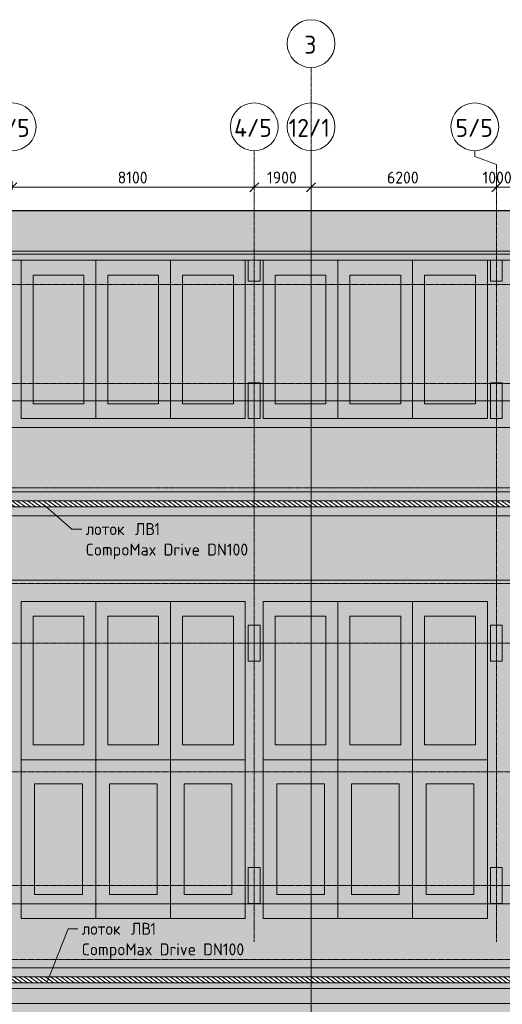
# Model space of a CAD drawing. Header units: millimetres. Extents: x -9064 to 167246, y -7619 to 134351.
# Tile 35 of 112: x 17050 to 33200, y 101425 to 134351. Entities that reach past the tile are written whole.
import ezdxf

# ---------------------------------------------------------------- set-up
doc = ezdxf.new("R2010")
doc.units = ezdxf.units.MM
for name, pattern in [('3_ Штрих_ 5 х 3 мм', [8, 5, -3]), ('4_ Штрихпунктир_ 10 х 2 мм', [14, 10, -2, 0, -2]), ('4_ Штрихпунктир_ 15 х 2 мм', [19, 15, -2, 0, -2])]:
    doc.linetypes.add(name, pattern=pattern)
for name, color, linetype, lineweight in [('A-ANNO-DIMS', 7, 'Continuous', 5), ('A-ANNO-DIMS-200', 7, 'Continuous', 5), ('A-DETL', 7, 'Continuous', 15), ('A-DETL-GENF', 7, 'Continuous', 13), ('A-FLOR', 7, 'Continuous', 13), ('A-GENM', 7, 'Continuous', 13), ('A-WALL', 7, 'Continuous', 13), ('A-WALL-PATT', 7, 'Continuous', 13), ('C-PRKG', 7, 'Continuous', 13), ('G-ANNO-TEXT', 7, 'Continuous', 5), ('S-COLS', 7, 'Continuous', 15), ('S-GRID', 7, 'Continuous', 5), ('S-GRID-IDEN', 7, 'Continuous', 5)]:
    doc.layers.add(name, color=color, linetype=linetype, lineweight=lineweight)
doc.styles.add('GOST Common_1', font='GOST_Common.ttf', dxfattribs={"height": 600})
doc.styles.add('GOST Common_2', font='GOST_Common.ttf', dxfattribs={"height": 400})
doc.dimstyles.new('2_мм', dxfattribs={"dimscale": 304.8, "dimtxt": 402.285999, "dimasz": 0.984252, "dimexe": 0.656168, "dimexo": 0.984252, "dimgap": 0, "dimtad": 1, "dimdec": 0, "dimdsep": 46, "dimtxsty": 'GOST Common_2', "dimblk1": 'OBLIQUE', "dimblk2": 'OBLIQUE', "dimsah": 1, "dimcen": 0.09, "dimdle": 0.656168, "dimadec": 5, "dimazin": 2, "dimtfac": 1, "dimtdec": 4, "dimtix": 1, "dimtmove": 0, "dimatfit": 3, "dimfxl": 1, "dimtvp": 1, "dimtolj": 1, "dimtzin": 0, "dimarcsym": 2})
doc.dimstyles.new('2_мм_1', dxfattribs={"dimscale": 304.8, "dimtxt": 402.285999, "dimasz": 0.984252, "dimexe": 0.656168, "dimexo": 0.984252, "dimgap": 0, "dimtad": 1, "dimdec": 0, "dimdsep": 46, "dimtxsty": 'GOST Common_2', "dimblk1": 'OBLIQUE', "dimblk2": 'OBLIQUE', "dimsah": 1, "dimcen": 0.09, "dimdle": 0.656168, "dimadec": 5, "dimazin": 2, "dimtfac": 1, "dimtdec": 4, "dimtix": 1, "dimtmove": 1, "dimatfit": 3, "dimfxl": 1, "dimtvp": 1, "dimtolj": 1, "dimtzin": 0, "dimarcsym": 2})

# ---------------------------------------------------------------- blocks, each defined once
blk = doc.blocks.new('АР_Машиноместо - 5300x2500_С-V39-Маркировочный план-схема -2 этажа на отм_-9_600')
at = {"layer": 'C-PRKG'}
for p, q in [((2500, 5300), (0, 5300)), ((0, 0), (0, 5300)), ((2500, 0), (2500, 5300)), ((400, 4800), (2100, 4800)), ((400, 500), (400, 4800)), ((2100, 500), (2100, 4800)), ((400, 500), (2100, 500)), ((2500, 0), (0, 0))]:
    blk.add_line(p, q, dxfattribs=at)
blk = doc.blocks.new('АР_Машиноместо - 5300x2500_С-V37-Маркировочный план-схема -2 этажа на отм_-9_600')
at = {"layer": 'C-PRKG'}
for p, q in [((2500, 0), (0, 0)), ((0, 0), (0, -5300)), ((2500, 0), (2500, -5300)), ((400, -500), (400, -4800)), ((400, -500), (2100, -500)), ((2100, -500), (2100, -4800)), ((400, -4800), (2100, -4800)), ((2500, -5300), (0, -5300))]:
    blk.add_line(p, q, dxfattribs=at)
blk = doc.blocks.new('АР_Машиноместо - 5300x2500_С-2205627-Маркировочный план-схема -2 этажа на отм_-9_600')
at = {"layer": 'C-PRKG'}
for p, q in [((2500, 0), (0, 0)), ((0, 0), (0, -5300)), ((2500, 0), (2500, -5300)), ((400, -500), (400, -4800)), ((400, -500), (2100, -500)), ((2100, -500), (2100, -4800)), ((400, -4800), (2100, -4800))]:
    blk.add_line(p, q, dxfattribs=at)
blk = doc.blocks.new('АР_Машиноместо - 5300x2500_С-3113488-Маркировочный план-схема -2 этажа на отм_-9_600')
at = {"layer": 'C-PRKG'}
for p, q in [((0, 0), (0, 5300)), ((2500, 0), (2500, 5300)), ((400, 4800), (2100, 4800)), ((400, 500), (400, 4800)), ((2100, 500), (2100, 4800)), ((400, 500), (2100, 500)), ((2500, 0), (0, 0))]:
    blk.add_line(p, q, dxfattribs=at)
blk = doc.blocks.new('АР_Машиноместо - 4900x2400_М__5300х2500_-2211001-Маркировочный план-схема -2 этажа на отм_-9_600')
at = {"layer": 'C-PRKG'}
for p, q in [((2500, 0), (0, 0)), ((0, 0), (0, -5300)), ((2500, 0), (2500, -5300)), ((450, -800), (450, -4500)), ((450, -800), (2050, -800)), ((2050, -800), (2050, -4500)), ((450, -4500), (2050, -4500)), ((2500, -5300), (0, -5300))]:
    blk.add_line(p, q, dxfattribs=at)
blk = doc.blocks.new('АР_Машиноместо - 4900x2400_М__5300х2500_-V40-Маркировочный план-схема -2 этажа на отм_-9_600')
at = {"layer": 'C-PRKG'}
for p, q in [((2500, 5300), (0, 5300)), ((0, 0), (0, 5300)), ((2500, 0), (2500, 5300)), ((450, 4500), (2050, 4500)), ((450, 800), (450, 4500)), ((2050, 800), (2050, 4500)), ((450, 800), (2050, 800)), ((2500, 0), (0, 0))]:
    blk.add_line(p, q, dxfattribs=at)
blk = doc.blocks.new('АР-Заполнение деф_ шва - Д_ш_-4425338-Маркировочный план-схема -2 этажа на отм_-9_600')
at = {"layer": 'A-GENM'}
blk.add_line((0, -25), (43650, -25), dxfattribs=at)
blk = doc.blocks.new('Ось сетки - 8_0 мм-31302-Маркировочный план-схема -2 этажа на отм_-9_600')
at = {"layer": 'S-GRID-IDEN'}
blk.add_circle((0, 0), 4, dxfattribs=at)
blk = doc.blocks.new('DIMBLOCK19-Маркировочный план-схема -2 этажа на отм_-9_600')
at = {"layer": 'A-ANNO-DIMS-200', "lineweight": 25}
for p, q in [((16800, 128749), (16650, 128599)), ((16800, 128749), (16950, 128899)), ((24900, 128749), (24750, 128599)), ((24900, 128749), (25050, 128899))]:
    blk.add_line(p, q, dxfattribs=at)
at = {"layer": 'A-ANNO-DIMS-200'}
for p, q in [((16800, 128661), (16800, 128949)), ((16800, 128749), (24900, 128749)), ((16800, 128749), (16800, 128661)), ((24900, 128661), (24900, 128949)), ((24900, 128749), (24900, 128661))]:
    blk.add_line(p, q, dxfattribs=at)
at = {"layer": 'A-ANNO-DIMS-200', "color": 0, "insert": (20328, 129272), "char_height": 400, "width": 1251.86, "attachment_point": 1, "line_spacing_factor": 1.022761, "style": 'GOST Common_2'}
blk.add_mtext('8100', dxfattribs=at)
blk = doc.blocks.new('_Oblique')
at = {"color": 0, "linetype": 'ByBlock', "lineweight": -2}
blk.add_line((-0.5, -0.5), (0.5, 0.5), dxfattribs=at)
blk = doc.blocks.new('DIMBLOCK20-Маркировочный план-схема -2 этажа на отм_-9_600')
at = {"layer": 'A-ANNO-DIMS-200', "lineweight": 25}
for p, q in [((24900, 128749), (24750, 128599)), ((24900, 128749), (25050, 128899)), ((26800, 128749), (26650, 128599)), ((26800, 128749), (26950, 128899))]:
    blk.add_line(p, q, dxfattribs=at)
at = {"layer": 'A-ANNO-DIMS-200'}
for p, q in [((24900, 128661), (24900, 128949)), ((24900, 128749), (26800, 128749)), ((24900, 128749), (24900, 128661)), ((26800, 128661), (26800, 128949)), ((26800, 128749), (26800, 128661))]:
    blk.add_line(p, q, dxfattribs=at)
at = {"layer": 'A-ANNO-DIMS-200', "color": 0, "insert": (25328, 129272), "char_height": 400, "width": 1251.86, "attachment_point": 1, "line_spacing_factor": 1.022761, "style": 'GOST Common_2'}
blk.add_mtext('1900', dxfattribs=at)
blk = doc.blocks.new('DIMBLOCK21-Маркировочный план-схема -2 этажа на отм_-9_600')
at = {"layer": 'A-ANNO-DIMS-200', "lineweight": 25}
for p, q in [((26800, 128749), (26650, 128599)), ((26800, 128749), (26950, 128899)), ((33000, 128749), (32850, 128599)), ((33000, 128749), (33150, 128899))]:
    blk.add_line(p, q, dxfattribs=at)
at = {"layer": 'A-ANNO-DIMS-200'}
for p, q in [((26800, 128661), (26800, 128949)), ((26800, 128749), (33000, 128749)), ((26800, 128749), (26800, 128661)), ((33000, 128661), (33000, 128949)), ((33000, 128749), (33000, 128661))]:
    blk.add_line(p, q, dxfattribs=at)
at = {"layer": 'A-ANNO-DIMS-200', "color": 0, "insert": (29341, 129272), "char_height": 400, "width": 1341.86, "attachment_point": 1, "line_spacing_factor": 1.022761, "style": 'GOST Common_2'}
blk.add_mtext('6200', dxfattribs=at)
blk = doc.blocks.new('DIMBLOCK22-Маркировочный план-схема -2 этажа на отм_-9_600')
at = {"layer": 'A-ANNO-DIMS-200'}
for p, q in [((32540, 128749), (33783, 128749)), ((33000, 128661), (33000, 128949)), ((33000, 128749), (34000, 128749)), ((33000, 128749), (33000, 128661)), ((33783, 128749), (33500, 128749)), ((34000, 128661), (34000, 128949)), ((34000, 128749), (34000, 128661))]:
    blk.add_line(p, q, dxfattribs=at)
at = {"layer": 'A-ANNO-DIMS-200', "lineweight": 25}
for p, q in [((33000, 128749), (32850, 128599)), ((33000, 128749), (33150, 128899)), ((34000, 128749), (33850, 128599)), ((34000, 128749), (34150, 128899))]:
    blk.add_line(p, q, dxfattribs=at)
at = {"layer": 'A-ANNO-DIMS-200', "color": 0, "insert": (32540, 129272), "char_height": 400, "width": 1251.86, "attachment_point": 1, "line_spacing_factor": 1.022761, "style": 'GOST Common_2'}
blk.add_mtext('1000', dxfattribs=at)

msp = doc.modelspace()

# ---------------------------------------------------------------- hatches: boundary and pattern name
at = {"layer": 'A-DETL-GENF', "true_color": 0xffffff}
h = msp.add_hatch(color=7, dxfattribs=at)
h.paths.add_polyline_path([(4850, 32200), (38582.9, 32200), (38582.9, 48000), (32600, 48000), (32600, 51450), (29550, 51450), (29550, 77950), (32600, 77950), (32600, 100300), (45250, 100300), (45250, 127956.4), (-1456, 127956.4), (-1456, 79200), (4850, 79200), (4850, 32650.6)])
h.paths.add_polyline_path([(37095.7, 36100), (37049.7, 36100), (37050, 36200), (37095.7, 36200), (37091.7, 36192.4), (37056.3, 36190.3), (37054.2, 36185.4), (37056.3, 36109.7), (37061.2, 36107.6), (37091.7, 36107.6)])
h.paths.add_polyline_path([(32810, 41829.6), (32802.2, 41834.1), (32800, 41874.6), (32794.7, 41876.8), (32700, 41874.6), (32697.8, 41869.3), (32697.8, 41834.1), (32690, 41829.6), (32690, 41881.6), (32810, 41881.6), (32810, 41850.5)])
h.paths.add_polyline_path([(19135, 41829.6), (19127.2, 41834.1), (19125, 41874.6), (19113.8, 41876.8), (19025, 41874.6), (19022.8, 41869.3), (19022.8, 41834.1), (19015, 41829.6), (19015, 41881.6), (19135, 41881.6), (19135, 41850.5)])
h.paths.add_polyline_path([(32724.5, 43925), (32694.7, 43925.1), (32694.7, 44025), (32739.5, 44022.7), (32736.7, 44017.4), (32701.3, 44015.3), (32699.2, 44010.4), (32701.3, 43934.7), (32706.2, 43932.6), (32736.7, 43932.6), (32740.7, 43925)])
h.paths.add_polyline_path([(12560, 46350), (12360, 46350), (12360, 77760), (12560, 77760), (12560, 61260), (24060, 61260), (24060, 61060.2), (12560, 61060.2), (12560, 50474.4)])
h.paths.add_polyline_path([(29750, 51650), (32600, 51650), (32600, 60850), (29750, 60850), (29750, 51700)])
h.paths.add_polyline_path([(30119, 61050), (32600, 61050), (32600, 77750), (29750, 77750), (29750, 61050), (30050, 61050)])
h.paths.add_polyline_path([(400, 81000), (400, 81000), (400, 81000)])
h.paths.add_polyline_path([(3160, 81204.6), (3152.2, 81209.1), (3150, 81249.6), (3144.7, 81251.8), (3050, 81249.6), (3047.8, 81244.3), (3047.8, 81209.1), (3040, 81204.6), (3040, 81256.6), (3160, 81256.6), (3160, 81225.5)])
h.paths.add_polyline_path([(4360, 81254.6), (4352.2, 81259.1), (4350, 81299.6), (4344.7, 81301.8), (4250, 81299.6), (4247.8, 81294.3), (4247.8, 81259.1), (4240, 81254.6), (4240, 81306.6), (4360, 81306.6), (4360, 81275.5)])
h.paths.add_polyline_path([(4250, 82290), (4248.4, 82290), (4250, 82410), (4300.4, 82410), (4295.9, 82402.2), (4255.4, 82400), (4253.2, 82394.7), (4255.4, 82300), (4260.7, 82297.8), (4295.9, 82297.8), (4300.4, 82290), (4251, 82290)])
h.paths.add_polyline_path([(30275, 84600), (21175, 84600), (21175, 84800), (30075, 84800), (30075, 96615), (30275, 96615), (30275, 84900)])
h.paths.add_polyline_path([(4254, 85390), (4248.4, 85390), (4250, 85510), (4300.4, 85510), (4295.9, 85502.2), (4255.4, 85500), (4253.2, 85494.7), (4255.4, 85400), (4260.7, 85397.8), (4295.9, 85397.8), (4300.4, 85390), (4255.4, 85390)])
h.paths.add_polyline_path([(43950, 102140), (1750, 102140), (1750, 102340), (43750, 102340), (43750, 118060), (1750, 118060), (1750, 118260), (43950, 118260), (43950, 102340)])
at = {"layer": 'A-DETL-GENF', "lineweight": 5, "true_color": 0x808080}
h = msp.add_hatch(dxfattribs=at)
h.set_pattern_fill('FP_35', color=8, style=0, pattern_type=2)
h.set_pattern_definition([(145, (0, 0), (-57.357644, -81.915204), [])])
h.paths.add_polyline_path([(133320, 36100), (133520, 36100), (133520, 63075), (141070, 63075), (141070, 63275), (133320, 63275), (133320, 36100)])
h.paths.add_polyline_path([(120095.3, 36450), (120295.3, 36450), (120295.3, 63075), (128370, 63075), (128370, 63275), (120295.3, 63275.3), (120295, 73650), (120095.3, 73649.7), (120095.3, 37106.5)])
h.paths.add_polyline_path([(101850, 36450), (101850, 77950), (49300, 77950), (49300, 77750), (101650, 77750), (101650, 36450)])
h.paths.add_polyline_path([(12560, 46350), (12560, 61060.2), (24060, 61060.2), (24060, 61260), (12560, 61260), (12560, 77760), (12360, 77760), (12360, 46350)])
h.paths.add_polyline_path([(30867.9, 51450), (36350, 51450), (36350, 51650), (29750, 51650), (29750, 60850), (48300, 60850), (48300, 61050), (29750, 61050), (29750, 77750), (48300, 77750), (48300, 77950), (29550, 77950), (29550, 51450), (30050, 51450)])
h.paths.add_polyline_path([(72500, 58200), (72500, 66450), (76350, 66450), (76350, 66650), (72300, 66650), (72300, 58200)])
h.paths.add_polyline_path([(62966, 60850), (65800, 60850), (65800, 68150), (65600, 68150), (65600, 61050), (49300, 61050), (49300, 60850), (62950, 60850)])
h.paths.add_polyline_path([(119795.3, 63075), (120094.9, 63075), (120094.9, 63275), (111345, 63275), (111345, 63075), (119670, 63075)])
h.paths.add_polyline_path([(21175, 84600), (30275, 84600), (30275, 96615), (30075, 96614.2), (30074.2, 84800), (21175, 84800)])
h.paths.add_polyline_path([(49100, 87000), (52630, 87000), (52630, 87200), (49100, 87200)])
h.paths.add_polyline_path([(61775, 87000), (61775, 87200), (61645, 87200), (61645, 87000), (61732.1, 87000)])
h.paths.add_polyline_path([(61505, 87000), (61505, 87200), (57545, 87200), (57545, 87000), (60358.3, 87000)])
h.paths.add_polyline_path([(56125, 87000), (57405, 87000), (57405, 87200), (52770, 87200), (52770, 87000), (55142.8, 87000)])
h.paths.add_polyline_path([(43450, 102140), (43950, 102140), (43950, 118260), (1750, 118260), (1750, 118060), (43750, 118060), (43750, 102340), (1750, 102340), (1750, 102140), (42104.2, 102140)])
h.paths.add_polyline_path([(59500, 104240), (59500, 118830), (59300, 118830), (59300, 104240)])
at = {"layer": 'A-WALL-PATT', "lineweight": 5}
h = msp.add_hatch(dxfattribs=at)
h.set_pattern_fill('FP_3', color=256, style=0, pattern_type=2)
h.set_pattern_definition([(45, (0, 0), (-228.0985, 228.0985), []), (45, (228.1, 0), (-228.0985, 228.0985), [403.225, -80.645, 6.706, -73.939])])
h.paths.add_polyline_path([(16600, 126310), (40650, 126310), (40650, 126610), (700, 126610), (700, 126310), (10811.6, 126310)])

# ---------------------------------------------------------------- linework, layer by layer
at = {"layer": 'A-DETL', "linetype": '3_ Штрих_ 5 х 3 мм', "lineweight": 30}
msp.add_line((47550, 127956.4), (-1456, 127956.4), dxfattribs=at)
at = {"layer": 'A-DETL', "lineweight": 5}
for p, q in [((44050, 118560), (1750, 118560)), ((1750, 117760), (43450, 117760)), ((43450, 102640), (1750, 102640))]:
    msp.add_line(p, q, dxfattribs=at)
at = {"layer": 'A-DETL', "linetype": '4_ Штрихпунктир_ 15 х 2 мм', "lineweight": 5}
msp.add_line((700, 101950), (44700, 101950), dxfattribs=at)
at = {"layer": 'A-FLOR'}
for p, q in [((700, 120710), (44350, 120710)), ((1750, 118260), (43950, 118260)), ((43750, 118060), (1750, 118060)), ((41300, 115610), (1750, 115610)), ((41300, 115610), (1750, 115610)), ((1750, 104790), (41300, 104790)), ((24700, 104790), (24700, 104800)), ((25100, 104800), (25100, 104790)), ((32800, 104790), (32800, 104800)), ((33200, 104800), (33200, 104790)), ((1750, 102340), (43750, 102340)), ((43950, 102140), (1750, 102140)), ((44350, 101450), (700, 101450))]:
    msp.add_line(p, q, dxfattribs=at)
at = {"layer": 'A-WALL'}
for p, q in [((44350, 126610), (300, 126610)), ((700, 126310), (44350, 126310))]:
    msp.add_line(p, q, dxfattribs=at)
at = {"layer": 'G-ANNO-TEXT'}
for p, q in [((17835.6, 118151.4), (18800.7, 117318.2)), ((18800.7, 117318.2), (19125.6, 117318.2)), ((17984.7, 102199.1), (18667.7, 103950.8)), ((18667.7, 103950.8), (18992.6, 103950.8))]:
    msp.add_line(p, q, dxfattribs=at)
at = {"layer": 'S-COLS'}
for p, q in [((25100, 126310), (24700, 126310)), ((24700, 126310), (24700, 125610)), ((25100, 125610), (25100, 126310)), ((33200, 126310), (32800, 126310)), ((32800, 126310), (32800, 125610)), ((33200, 125610), (33200, 126310)), ((24700, 125610), (25100, 125610)), ((32800, 125610), (33200, 125610)), ((25100, 122210), (24700, 122210)), ((24700, 122210), (24700, 121010)), ((25100, 121010), (25100, 122210)), ((33200, 122210), (32800, 122210)), ((32800, 122210), (32800, 121010)), ((33200, 121010), (33200, 122210)), ((24700, 121010), (25100, 121010)), ((32800, 121010), (33200, 121010)), ((25100, 114100), (24700, 114100)), ((24700, 114100), (24700, 112900)), ((25100, 112900), (25100, 114100)), ((33200, 114100), (32800, 114100)), ((32800, 114100), (32800, 112900)), ((33200, 112900), (33200, 114100)), ((24700, 112900), (25100, 112900)), ((32800, 112900), (33200, 112900)), ((25100, 106000), (24700, 106000)), ((24700, 106000), (24700, 104800)), ((25100, 104800), (25100, 106000)), ((33200, 106000), (32800, 106000)), ((32800, 106000), (32800, 104800)), ((33200, 104800), (33200, 106000)), ((24700, 104800), (25100, 104800)), ((32800, 104800), (33200, 104800))]:
    msp.add_line(p, q, dxfattribs=at)
at = {"layer": 'S-GRID', "linetype": '4_ Штрихпунктир_ 10 х 2 мм'}
for p, q in [((26800, -6019.4), (26800, 132751)), ((24900, 103519.5), (24900, 129968.9)), ((26800, 29261), (26800, 129968.9)), ((33000, 103519.5), (33000, 129506.3)), ((150645.9, 126510), (-5015.3, 126510)), ((153644.9, 126510), (-2750.3, 126510)), ((156296.3, 125500), (-7463.6, 125500)), ((65663, 122180), (-2325.7, 122180)), ((65663, 121610), (-5015.3, 121610)), ((153644.9, 121610), (-2750.3, 121610)), ((65663, 118700), (-2325.7, 118700)), ((65663, 115500), (-2325.7, 115500)), ((65663, 113500), (-5015.3, 113500)), ((65663, 109200), (-2325.7, 109200)), ((65663, 105400), (-5015.3, 105400)), ((65663, 102925), (-2325.7, 102925))]:
    msp.add_line(p, q, dxfattribs=at)
at = {"layer": 'S-GRID'}
for p, q in [((32277.9, 129776.1), (32277.9, 129968.9)), ((33000, 129506.3), (32277.9, 129776.1))]:
    msp.add_line(p, q, dxfattribs=at)

# ---------------------------------------------------------------- block references
at = {"layer": 'A-GENM', "rotation": 180}
msp.add_blockref('АР-Заполнение деф_ шва - Д_ш_-4425338-Маркировочный план-схема -2 этажа на отм_-9_600', (44350, 101425), dxfattribs=at)
at = {"layer": 'C-PRKG', "rotation": 180}
for name, p in [('АР_Машиноместо - 5300x2500_С-2205627-Маркировочный план-схема -2 этажа на отм_-9_600', (19600, 121010)), ('АР_Машиноместо - 5300x2500_С-2205627-Маркировочный план-схема -2 этажа на отм_-9_600', (22100, 121010)), ('АР_Машиноместо - 5300x2500_С-2205627-Маркировочный план-схема -2 этажа на отм_-9_600', (24600, 121010)), ('АР_Машиноместо - 5300x2500_С-V39-Маркировочный план-схема -2 этажа на отм_-9_600', (19600, 114900)), ('АР_Машиноместо - 5300x2500_С-V39-Маркировочный план-схема -2 этажа на отм_-9_600', (22100, 114900)), ('АР_Машиноместо - 5300x2500_С-V39-Маркировочный план-схема -2 этажа на отм_-9_600', (24600, 114900)), ('АР_Машиноместо - 4900x2400_М__5300х2500_-2211001-Маркировочный план-схема -2 этажа на отм_-9_600', (19600, 104300)), ('АР_Машиноместо - 4900x2400_М__5300х2500_-2211001-Маркировочный план-схема -2 этажа на отм_-9_600', (24600, 104300)), ('АР_Машиноместо - 4900x2400_М__5300х2500_-2211001-Маркировочный план-схема -2 этажа на отм_-9_600', (30200, 104300))]:
    msp.add_blockref(name, p, dxfattribs=at)
at = {"layer": 'C-PRKG'}
for name, p in [('АР_Машиноместо - 5300x2500_С-3113488-Маркировочный план-схема -2 этажа на отм_-9_600', (25200, 121010)), ('АР_Машиноместо - 5300x2500_С-3113488-Маркировочный план-схема -2 этажа на отм_-9_600', (27700, 121010)), ('АР_Машиноместо - 5300x2500_С-3113488-Маркировочный план-схема -2 этажа на отм_-9_600', (30200, 121010)), ('АР_Машиноместо - 5300x2500_С-V37-Маркировочный план-схема -2 этажа на отм_-9_600', (25200, 114900)), ('АР_Машиноместо - 5300x2500_С-V37-Маркировочный план-схема -2 этажа на отм_-9_600', (27700, 114900)), ('АР_Машиноместо - 5300x2500_С-V37-Маркировочный план-схема -2 этажа на отм_-9_600', (30200, 114900)), ('АР_Машиноместо - 4900x2400_М__5300х2500_-V40-Маркировочный план-схема -2 этажа на отм_-9_600', (19600, 104300)), ('АР_Машиноместо - 4900x2400_М__5300х2500_-V40-Маркировочный план-схема -2 этажа на отм_-9_600', (25200, 104300)), ('АР_Машиноместо - 4900x2400_М__5300х2500_-V40-Маркировочный план-схема -2 этажа на отм_-9_600', (30200, 104300))]:
    msp.add_blockref(name, p, dxfattribs=at)
at = {"layer": 'S-GRID-IDEN', "xscale": 199.9999999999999, "yscale": 199.9999999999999, "zscale": 199.9999999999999}
for p in [(26800, 133551), (16800, 130768.9), (24900, 130768.9), (26800, 130768.9), (32277.9, 130768.9)]:
    msp.add_blockref('Ось сетки - 8_0 мм-31302-Маркировочный план-схема -2 этажа на отм_-9_600', p, dxfattribs=at)

# ---------------------------------------------------------------- texts
at = {"layer": 'G-ANNO-TEXT', "char_height": 400, "attachment_point": 1, "style": 'GOST Common_2'}
for s, insert, width in [('лоток', (19255.6, 117518.2), 1827.848), ('\\fGOST Common|b0|i0|c204|p34|; ', (20763.8, 117518.2), 176.371), ('ЛВ', (20909.3, 117518.2), 785.654), ('\\fGOST Common|b0|i0|c204|p34|;1', (21557.5, 117518.2), 240.506), ('CompoMax Drive DN100', (19255.6, 116830.3), 6621.939), ('лоток', (19122.6, 104150.8), 1827.848), ('\\fGOST Common|b0|i0|c204|p34|; ', (20630.7, 104150.8), 176.371), ('ЛВ', (20776.2, 104150.8), 785.654), ('\\fGOST Common|b0|i0|c204|p34|;1', (21424.5, 104150.8), 240.506), ('CompoMax Drive DN100', (19122.6, 103462.9), 6621.939)]:
    msp.add_mtext(s, dxfattribs=dict(at, insert=insert, width=width))
at = {"layer": 'S-GRID-IDEN', "char_height": 600, "attachment_point": 1, "style": 'GOST Common_1'}
for s, insert, width in [('\\fGOST Common|b0|i0|c204|p34|;3', (26574.8, 133815.2), 529.114), ('3/5', (16151.8, 131033.1), 1555.274), ('4/5', (24224.8, 131033.1), 1619.409), ('12/1', (26051.8, 131033.1), 1795.78), ('5/5', (31635.6, 131033.1), 1539.24)]:
    msp.add_mtext(s, dxfattribs=dict(at, insert=insert, width=width))

# ---------------------------------------------------------------- dimensions: what is measured, and where the dimension line sits
at = {"layer": 'A-ANNO-DIMS'}
for base, p1, p2, override, picture, middle in [((24900, 128749.2), (16800, 128961.3), (24900, 128961.3), {"dimpost": '<>', "dimfxl": 8100}, 'DIMBLOCK19-Маркировочный план-схема -2 этажа на отм_-9_600', (20850, 128949.2)), ((26800, 128749.2), (24900, 128961.3), (26800, 128961.3), {"dimpost": '<>', "dimfxl": 1900}, 'DIMBLOCK20-Маркировочный план-схема -2 этажа на отм_-9_600', (25850, 128949.2)), ((33000, 128749.2), (26800, 128961.3), (33000, 128961.3), {"dimpost": '<>', "dimfxl": 6200}, 'DIMBLOCK21-Маркировочный план-схема -2 этажа на отм_-9_600', (29900, 128949.2))]:
    dim = msp.add_linear_dim(base=base, p1=p1, p2=p2, dimstyle='2_мм', override=override, dxfattribs=at)
    dim.commit()
    dim.dimension.update_dxf_attribs({"geometry": picture, "text_midpoint": middle})
dim = msp.add_linear_dim(base=(34000, 128749.2), p1=(33000, 128961.3), p2=(34000, 128961.3), dimstyle='2_мм_1', override={"dimpost": '<>', "dimfxl": 1000}, dxfattribs=at)
dim.commit()
dim.dimension.update_dxf_attribs({"geometry": 'DIMBLOCK22-Маркировочный план-схема -2 этажа на отм_-9_600', "text_midpoint": (33165.8, 129005.3), "dimtype": 160})

doc.saveas('drawing.dxf')
